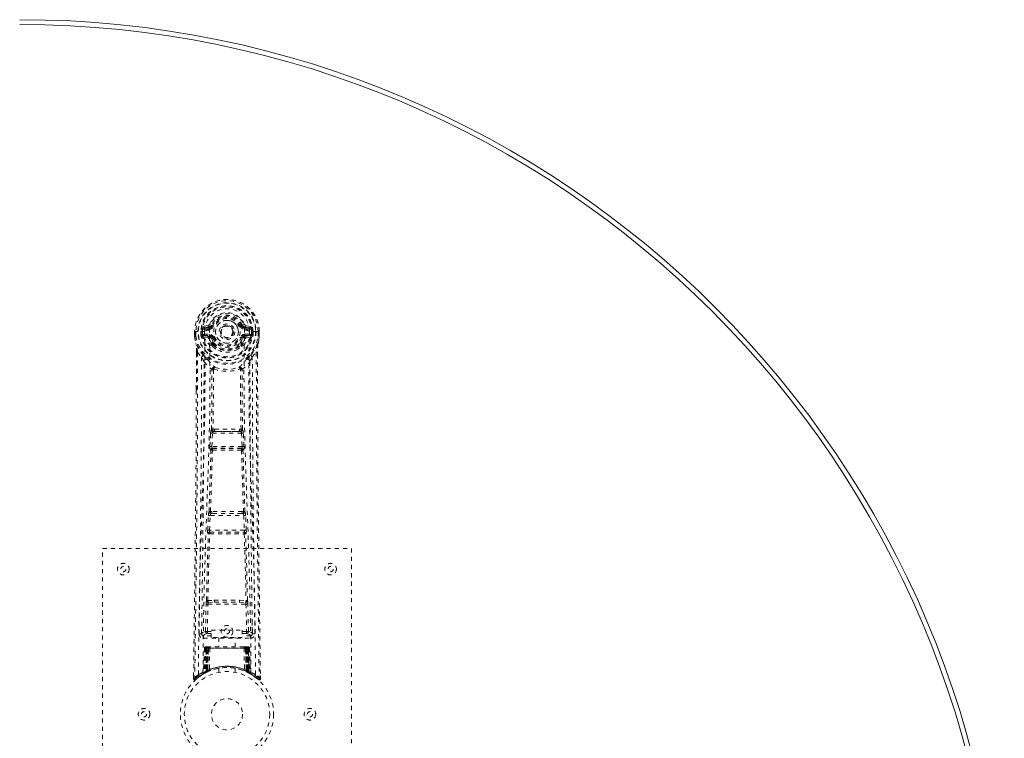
# Model space of a CAD drawing. Header units: inches. Extents: x 12.1 to 71.6, y 7.5 to 55.
# Tile 4 of 4: x 47.9 to 71.6, y 37.7 to 55. Entities that reach past the tile are written whole.
import ezdxf

# ---------------------------------------------------------------- set-up
doc = ezdxf.new("R2010")
doc.units = ezdxf.units.IN
doc.header["$MEASUREMENT"] = 0
doc.linetypes.add('SLD-Dashed', pattern=[0.075, 0.05, -0.025])
doc.linetypes.add('SLD-Solid', pattern=[0])

msp = doc.modelspace()

# ---------------------------------------------------------------- linework, layer by layer
at = {"color": 7, "linetype": 'SLD-Dashed', "lineweight": 0}
for p, q in [((52.11, 47.513), (52.11, 47.396)), ((52.114, 47.513), (52.11, 47.513)), ((52.111, 47.513), (52.111, 47.396)), ((52.167, 47.512), (52.114, 47.513)), ((52.14, 47.51), (52.14, 47.396)), ((52.19, 47.512), (52.167, 47.512)), ((52.349, 47.512), (52.19, 47.512)), ((52.261, 47.439), (52.261, 47.51)), ((52.296, 47.51), (52.291, 47.51)), ((52.291, 47.51), (52.291, 47.44)), ((52.296, 47.431), (52.296, 47.51)), ((52.433, 47.654), (52.314, 47.63)), ((52.344, 47.594), (52.461, 47.614)), ((52.344, 47.594), (52.344, 47.564)), ((52.461, 47.594), (52.344, 47.594)), ((52.461, 47.564), (52.344, 47.564)), ((52.461, 47.614), (52.461, 47.594)), ((52.461, 47.564), (52.461, 47.594)), ((52.521, 47.658), (52.466, 47.681)), ((52.466, 47.547), (52.466, 47.55)), ((52.521, 47.658), (52.543, 47.649)), ((53.046, 47.503), (53.045, 47.487)), ((53.046, 47.511), (53.046, 47.503)), ((53.236, 47.649), (53.259, 47.658)), ((53.259, 47.658), (53.262, 47.65)), ((53.313, 47.55), (53.313, 47.547)), ((53.318, 47.614), (53.435, 47.594)), ((53.318, 47.614), (53.318, 47.594)), ((53.435, 47.594), (53.318, 47.594)), ((53.318, 47.564), (53.318, 47.594)), ((53.435, 47.564), (53.318, 47.564)), ((53.465, 47.63), (53.346, 47.654)), ((53.589, 47.512), (53.431, 47.512)), ((53.435, 47.564), (53.435, 47.594)), ((53.483, 47.51), (53.489, 47.51)), ((53.483, 47.431), (53.483, 47.51)), ((53.489, 47.44), (53.489, 47.51)), ((53.518, 47.51), (53.518, 47.439)), ((53.518, 47.51), (53.518, 47.51)), ((53.612, 47.512), (53.589, 47.512)), ((53.665, 47.513), (53.612, 47.512)), ((53.64, 47.396), (53.64, 47.51)), ((53.669, 47.513), (53.665, 47.513)), ((53.668, 47.396), (53.668, 47.513)), ((53.669, 47.513), (53.669, 47.396)), ((52.11, 47.396), (52.11, 47.392)), ((52.261, 47.439), (52.291, 47.44)), ((52.261, 47.439), (52.261, 47.439)), ((52.291, 47.44), (52.296, 47.421)), ((52.296, 47.421), (52.296, 47.431)), ((52.303, 47.395), (52.307, 47.39)), ((52.307, 47.39), (52.307, 47.389)), ((52.307, 47.39), (52.307, 47.39)), ((52.317, 47.379), (52.307, 47.39)), ((52.317, 47.379), (52.432, 47.358)), ((52.331, 47.442), (52.331, 47.412)), ((52.331, 47.442), (52.461, 47.442)), ((52.461, 47.387), (52.331, 47.412)), ((52.331, 47.412), (52.461, 47.412)), ((52.461, 47.442), (52.461, 47.412)), ((52.461, 47.387), (52.461, 47.412)), ((52.543, 47.357), (52.516, 47.346)), ((53.264, 47.346), (53.236, 47.357)), ((53.318, 47.442), (53.318, 47.412)), ((53.318, 47.442), (53.449, 47.442)), ((53.449, 47.412), (53.318, 47.387)), ((53.318, 47.387), (53.318, 47.412)), ((53.318, 47.412), (53.449, 47.412)), ((53.348, 47.358), (53.462, 47.379)), ((53.449, 47.412), (53.449, 47.442)), ((53.473, 47.39), (53.462, 47.379)), ((53.462, 47.379), (53.462, 47.379)), ((53.462, 47.379), (53.462, 47.379)), ((53.473, 47.39), (53.477, 47.395)), ((53.488, 47.44), (53.483, 47.421)), ((53.483, 47.421), (53.483, 47.431)), ((53.489, 47.44), (53.518, 47.439)), ((53.518, 47.439), (53.518, 47.439)), ((53.669, 47.392), (53.669, 47.396)), ((52.522, 47.197), (52.521, 47.215)), ((52.541, 47.151), (52.529, 47.168)), ((52.545, 47.221), (52.545, 47.202)), ((53.234, 47.202), (53.235, 47.221)), ((53.25, 47.168), (53.239, 47.151)), ((53.258, 47.197), (53.258, 47.215)), ((52.153, 47.012), (52.15, 46.087)), ((52.153, 46.087), (52.154, 47.011)), ((52.182, 47.01), (52.278, 46.895)), ((53.501, 46.895), (53.597, 47.01)), ((53.626, 46.958), (53.626, 47.011)), ((53.627, 47.012), (53.627, 46.958)), ((52.562, 46.592), (52.562, 46.592)), ((53.217, 46.592), (53.217, 46.592)), ((52.591, 45.153), (52.551, 45.152)), ((53.229, 45.152), (53.189, 45.153)), ((52.479, 44.739), (52.496, 45.056)), ((52.524, 44.737), (52.54, 45.054)), ((52.54, 45.054), (53.239, 45.054)), ((52.559, 45.099), (52.598, 45.099)), ((53.182, 45.099), (52.598, 45.099)), ((53.182, 45.099), (53.221, 45.099)), ((53.239, 45.054), (53.256, 44.737)), ((53.3, 44.739), (53.284, 45.056)), ((53.256, 44.737), (52.524, 44.737)), ((52.547, 44.687), (52.533, 44.692)), ((52.533, 44.692), (53.246, 44.692)), ((53.246, 44.692), (53.232, 44.687)), ((52.503, 44.645), (52.489, 44.649)), ((53.276, 44.645), (53.291, 44.649)), ((52.425, 42.721), (52.442, 43.074)), ((52.469, 42.719), (52.486, 43.072)), ((52.486, 43.072), (53.293, 43.072)), ((52.524, 43.168), (52.491, 43.168)), ((52.533, 43.117), (52.501, 43.116)), ((53.247, 43.117), (52.533, 43.117)), ((53.247, 43.117), (53.278, 43.116)), ((53.288, 43.168), (53.256, 43.168)), ((53.293, 43.072), (53.31, 42.719)), ((53.355, 42.721), (53.338, 43.074)), ((52.431, 42.631), (52.439, 42.628)), ((53.31, 42.719), (52.469, 42.719)), ((52.484, 42.671), (52.475, 42.674)), ((52.475, 42.674), (53.304, 42.674)), ((53.304, 42.674), (53.296, 42.671)), ((53.34, 42.628), (53.349, 42.631)), ((49.89, 42.279), (55.89, 42.279)), ((49.89, 34.279), (49.89, 42.279)), ((55.89, 42.279), (55.89, 34.279)), ((52.371, 40.276), (52.387, 40.938)), ((52.416, 40.275), (52.431, 40.936)), ((52.428, 41.022), (52.585, 41.028)), ((52.431, 40.936), (53.348, 40.936)), ((52.439, 40.977), (52.592, 40.98)), ((52.592, 40.98), (53.187, 40.98)), ((53.187, 40.98), (53.34, 40.977)), ((53.195, 41.028), (53.351, 41.022)), ((53.348, 40.936), (53.364, 40.275)), ((53.408, 40.276), (53.393, 40.938)), ((52.281, 40.509), (52.277, 40.222)), ((53.502, 40.222), (53.499, 40.509)), ((52.277, 40.219), (52.279, 40.211)), ((52.322, 40.173), (52.322, 40.113)), ((52.51, 40.173), (52.322, 40.173)), ((52.416, 40.23), (52.416, 40.275)), ((52.416, 40.275), (52.51, 40.275)), ((52.416, 40.23), (52.51, 40.23)), ((52.51, 40.307), (53.26, 40.307)), ((52.51, 40.127), (52.51, 40.307)), ((53.26, 40.307), (53.26, 40.127)), ((53.26, 40.275), (53.364, 40.275)), ((53.26, 40.23), (53.364, 40.23)), ((53.457, 40.173), (53.26, 40.173)), ((53.364, 40.23), (53.364, 40.275)), ((53.457, 40.113), (53.457, 40.173)), ((53.501, 40.211), (53.502, 40.219)), ((52.322, 40.113), (53.457, 40.113)), ((52.391, 39.904), (52.383, 39.904)), ((52.397, 39.904), (52.387, 39.904)), ((52.403, 39.904), (52.397, 39.904)), ((52.459, 39.904), (52.405, 39.904)), ((52.421, 39.904), (52.415, 39.904)), ((52.421, 39.904), (52.459, 39.904)), ((52.481, 39.904), (52.473, 39.904)), ((53.298, 39.904), (52.481, 39.904)), ((53.26, 40.127), (52.51, 40.127)), ((52.695, 40.127), (52.695, 39.904)), ((53.085, 39.904), (53.085, 40.127)), ((53.306, 39.904), (53.298, 39.904)), ((53.374, 39.904), (53.32, 39.904)), ((53.32, 39.904), (53.358, 39.904)), ((53.364, 39.904), (53.358, 39.904)), ((53.383, 39.904), (53.376, 39.904)), ((53.392, 39.904), (53.383, 39.904)), ((53.396, 39.904), (53.389, 39.904)), ((52.344, 39.875), (52.323, 39.27)), ((52.357, 39.875), (52.336, 39.278)), ((52.357, 39.875), (52.344, 39.875)), ((52.378, 39.879), (52.355, 39.285)), ((52.375, 39.875), (52.355, 39.288)), ((52.443, 39.875), (52.375, 39.875)), ((52.383, 39.875), (52.383, 39.318)), ((52.39, 39.875), (52.383, 39.875)), ((52.39, 39.875), (53.389, 39.875)), ((52.39, 39.322), (52.39, 39.875)), ((52.396, 39.325), (52.396, 39.875)), ((52.396, 39.875), (52.403, 39.875)), ((52.403, 39.875), (52.403, 39.328)), ((53.376, 39.875), (52.403, 39.875)), ((52.415, 39.875), (52.415, 39.333)), ((52.421, 39.875), (52.415, 39.875)), ((52.421, 39.875), (53.359, 39.875)), ((52.421, 39.336), (52.421, 39.875)), ((52.443, 39.875), (52.424, 39.324)), ((52.424, 39.324), (52.443, 39.875)), ((52.443, 39.875), (52.443, 39.875)), ((52.474, 39.875), (52.469, 39.354)), ((53.306, 39.875), (52.474, 39.875)), ((53.306, 39.875), (53.31, 39.354)), ((53.355, 39.324), (53.336, 39.875)), ((53.336, 39.875), (53.337, 39.875)), ((53.337, 39.875), (53.356, 39.324)), ((53.404, 39.875), (53.337, 39.875)), ((53.365, 39.875), (53.359, 39.875)), ((53.359, 39.875), (53.359, 39.336)), ((53.365, 39.333), (53.365, 39.875)), ((53.376, 39.328), (53.376, 39.875)), ((53.376, 39.875), (53.383, 39.875)), ((53.383, 39.875), (53.383, 39.325)), ((53.397, 39.875), (53.389, 39.875)), ((53.389, 39.875), (53.389, 39.322)), ((53.397, 39.318), (53.397, 39.875)), ((53.424, 39.285), (53.402, 39.879)), ((53.404, 39.875), (53.424, 39.288)), ((53.422, 39.875), (53.443, 39.278)), ((53.436, 39.875), (53.422, 39.875)), ((53.436, 39.875), (53.457, 39.27)), ((52.084, 39.205), (52.083, 39.138)), ((52.084, 39.205), (52.083, 39.138)), ((52.085, 39.201), (52.085, 39.138)), ((52.308, 39.245), (52.322, 39.253)), ((52.323, 39.27), (52.336, 39.278)), ((52.34, 39.263), (52.407, 39.298)), ((52.355, 39.288), (52.424, 39.324)), ((52.383, 39.318), (52.39, 39.322)), ((52.395, 39.292), (52.383, 39.318)), ((52.395, 39.292), (52.387, 39.288)), ((52.403, 39.296), (52.39, 39.322)), ((52.403, 39.296), (52.395, 39.292)), ((52.403, 39.328), (52.396, 39.325)), ((52.408, 39.299), (52.396, 39.325)), ((52.4, 39.295), (52.408, 39.299)), ((52.415, 39.302), (52.403, 39.328)), ((52.407, 39.298), (52.415, 39.302)), ((52.407, 39.298), (52.407, 39.298)), ((52.415, 39.333), (52.421, 39.336)), ((52.426, 39.307), (52.415, 39.333)), ((52.433, 39.31), (52.421, 39.336)), ((52.424, 39.324), (52.424, 39.324)), ((52.433, 39.31), (52.426, 39.307)), ((52.69, 39.387), (52.69, 39.29)), ((53.09, 39.29), (53.09, 39.387)), ((53.359, 39.336), (53.347, 39.31)), ((53.353, 39.307), (53.347, 39.31)), ((53.365, 39.333), (53.353, 39.307)), ((53.356, 39.324), (53.355, 39.324)), ((53.356, 39.324), (53.424, 39.288)), ((53.359, 39.336), (53.365, 39.333)), ((53.376, 39.328), (53.364, 39.302)), ((53.383, 39.325), (53.371, 39.299)), ((53.372, 39.298), (53.373, 39.298)), ((53.373, 39.298), (53.388, 39.29)), ((53.383, 39.325), (53.376, 39.328)), ((53.389, 39.322), (53.377, 39.296)), ((53.384, 39.292), (53.377, 39.296)), ((53.397, 39.318), (53.384, 39.292)), ((53.411, 39.279), (53.384, 39.292)), ((53.389, 39.322), (53.397, 39.318)), ((53.405, 39.281), (53.44, 39.263)), ((53.443, 39.278), (53.457, 39.27)), ((53.452, 39.257), (53.465, 39.25)), ((53.458, 39.253), (53.471, 39.245)), ((53.696, 39.138), (53.695, 39.205)), ((52.083, 39.138), (52.113, 39.137)), ((52.133, 39.116), (52.174, 39.15)), ((53.605, 39.151), (53.647, 39.116)), ((53.666, 39.137), (53.646, 39.115))]:
    msp.add_line(p, q, dxfattribs=at)
at = {"color": 7, "linetype": 'SLD-Dashed', "lineweight": 0, "flags": 128}
for points in [[(52.466, 47.55), (52.472, 47.626), (52.495, 47.701), (52.535, 47.769), (52.588, 47.829), (52.653, 47.878), (52.727, 47.914), (52.807, 47.936), (52.89, 47.943), (52.973, 47.936), (53.052, 47.914), (53.126, 47.878), (53.191, 47.829), (53.245, 47.769), (53.284, 47.701), (53.307, 47.626), (53.313, 47.55)], [(52.11, 47.513), (52.11, 47.513), (52.111, 47.512), (52.113, 47.512), (52.117, 47.512), (52.122, 47.511), (52.127, 47.511), (52.133, 47.511), (52.14, 47.51)], [(52.202, 39.231), (52.209, 40.278), (52.229, 41.323), (52.258, 42.365), (52.293, 43.403), (52.328, 44.437), (52.353, 45.467), (52.361, 46.492), (52.349, 47.512)], [(52.344, 47.564), (52.321, 47.569), (52.302, 47.582)], [(52.311, 39.287), (52.32, 40.332), (52.341, 41.374), (52.373, 42.414), (52.41, 43.45), (52.447, 44.481), (52.473, 45.508), (52.481, 46.53), (52.467, 47.547)], [(52.461, 47.614), (52.498, 47.629), (52.512, 47.642)], [(52.512, 47.642), (52.517, 47.65), (52.521, 47.658)], [(52.571, 47.637), (52.565, 47.639), (52.56, 47.641), (52.556, 47.643), (52.551, 47.645), (52.548, 47.646), (52.545, 47.648), (52.544, 47.648), (52.543, 47.649)], [(53.209, 47.637), (53.214, 47.639), (53.219, 47.641), (53.224, 47.643), (53.228, 47.645), (53.231, 47.646), (53.234, 47.648), (53.236, 47.648), (53.236, 47.649)], [(53.469, 39.287), (53.46, 40.332), (53.438, 41.375), (53.407, 42.414), (53.369, 43.45), (53.333, 44.481), (53.307, 45.508), (53.299, 46.53), (53.313, 47.547)], [(53.578, 39.231), (53.57, 40.278), (53.551, 41.323), (53.521, 42.365), (53.486, 43.403), (53.452, 44.437), (53.427, 45.467), (53.418, 46.492), (53.431, 47.512)], [(53.478, 47.582), (53.458, 47.569), (53.435, 47.564)], [(53.489, 47.51), (53.492, 47.51), (53.499, 47.51), (53.508, 47.51), (53.518, 47.51)], [(53.64, 47.51), (53.646, 47.511), (53.652, 47.511), (53.658, 47.511), (53.662, 47.512), (53.666, 47.512), (53.669, 47.512), (53.67, 47.512), (53.669, 47.513)], [(52.11, 47.396), (52.123, 47.299), (52.139, 47.223)], [(52.11, 47.392), (52.111, 47.392), (52.113, 47.393), (52.116, 47.393), (52.12, 47.394), (52.124, 47.394), (52.129, 47.395), (52.134, 47.396), (52.14, 47.396)], [(52.14, 47.396), (52.133, 47.396), (52.127, 47.396), (52.122, 47.396), (52.117, 47.396), (52.113, 47.396), (52.111, 47.396), (52.11, 47.396), (52.11, 47.396)], [(52.11, 47.392), (52.122, 47.302), (52.141, 47.212)], [(52.291, 47.44), (52.291, 47.44), (52.291, 47.44)], [(52.296, 47.431), (52.313, 47.439), (52.331, 47.442)], [(52.459, 47.335), (52.446, 47.352), (52.432, 47.358)], [(52.521, 47.215), (52.489, 47.268), (52.459, 47.335)], [(52.516, 47.346), (52.543, 47.283), (52.573, 47.233)], [(52.571, 47.369), (52.565, 47.367), (52.56, 47.365), (52.556, 47.363), (52.551, 47.361), (52.548, 47.36), (52.545, 47.358), (52.544, 47.358), (52.543, 47.357)], [(52.943, 47.356), (52.901, 47.347), (52.884, 47.347)], [(53.206, 47.233), (53.236, 47.283), (53.264, 47.346)], [(53.209, 47.369), (53.214, 47.367), (53.219, 47.365), (53.224, 47.363), (53.228, 47.361), (53.231, 47.36), (53.234, 47.358), (53.236, 47.358), (53.236, 47.357)], [(53.258, 47.215), (53.291, 47.268), (53.321, 47.335)], [(53.321, 47.335), (53.334, 47.352), (53.348, 47.358)], [(53.449, 47.442), (53.467, 47.439), (53.483, 47.431)], [(53.489, 47.44), (53.488, 47.44), (53.488, 47.44)], [(53.639, 47.212), (53.656, 47.292), (53.669, 47.392)], [(53.669, 47.396), (53.67, 47.396), (53.669, 47.396), (53.666, 47.396), (53.662, 47.396), (53.658, 47.396), (53.652, 47.396), (53.646, 47.396), (53.64, 47.396)], [(53.669, 47.392), (53.668, 47.392), (53.666, 47.393), (53.663, 47.393), (53.66, 47.394), (53.655, 47.394), (53.65, 47.395), (53.645, 47.396), (53.64, 47.396)], [(53.669, 47.396), (53.657, 47.299), (53.641, 47.223)], [(52.139, 47.223), (52.139, 47.217), (52.141, 47.212)], [(52.32, 46.934), (52.22, 47.058), (52.141, 47.212)], [(52.541, 47.151), (52.615, 47.093), (52.672, 47.063)], [(53.107, 47.063), (53.164, 47.093), (53.239, 47.151)], [(53.459, 46.934), (53.56, 47.058), (53.639, 47.212)], [(53.639, 47.212), (53.64, 47.217), (53.641, 47.223)], [(52.182, 47.01), (52.181, 45.544), (52.172, 44.072), (52.157, 42.625), (52.155, 42.404), (52.152, 42.174), (52.149, 41.971), (52.147, 41.772), (52.144, 41.557), (52.142, 41.407), (52.14, 41.25), (52.138, 41.094), (52.137, 40.976), (52.135, 40.836), (52.133, 40.674), (52.129, 40.342), (52.126, 40.137), (52.123, 39.883), (52.119, 39.621), (52.116, 39.373), (52.113, 39.137)], [(52.153, 47.012), (52.152, 47.011), (52.153, 47.011), (52.155, 47.011), (52.159, 47.01), (52.164, 47.01), (52.17, 47.01), (52.176, 47.01), (52.182, 47.01)], [(52.278, 46.895), (52.278, 46.374), (52.276, 45.842), (52.274, 45.296), (52.27, 44.781), (52.266, 44.251), (52.261, 43.699), (52.255, 43.21), (52.252, 42.953), (52.249, 42.68), (52.245, 42.392), (52.242, 42.087), (52.238, 41.812), (52.235, 41.571), (52.232, 41.38), (52.23, 41.166), (52.226, 40.924), (52.223, 40.699), (52.221, 40.506), (52.219, 40.347), (52.217, 40.219)], [(52.416, 46.846), (52.425, 46.837), (52.43, 46.83)], [(53.349, 46.83), (53.354, 46.837), (53.364, 46.846)], [(53.562, 40.219), (53.561, 40.355), (53.558, 40.527), (53.556, 40.736), (53.552, 40.981), (53.549, 41.23), (53.546, 41.45), (53.544, 41.604), (53.542, 41.741), (53.541, 41.863), (53.539, 42.018), (53.537, 42.181), (53.535, 42.337), (53.525, 43.151), (53.516, 43.969), (53.508, 44.942), (53.503, 45.931), (53.501, 46.895)], [(53.597, 47.01), (53.603, 47.01), (53.609, 47.01), (53.615, 47.01), (53.62, 47.01), (53.624, 47.011), (53.626, 47.011), (53.627, 47.011), (53.627, 47.012)], [(53.597, 47.01), (53.599, 45.546), (53.608, 44.073), (53.622, 42.625), (53.625, 42.378), (53.628, 42.12), (53.631, 41.905), (53.634, 41.676), (53.637, 41.425), (53.64, 41.154), (53.643, 40.936), (53.647, 40.674), (53.651, 40.35), (53.654, 40.139), (53.657, 39.881), (53.66, 39.619), (53.663, 39.371), (53.666, 39.137)], [(53.627, 46.958), (53.635, 44.388), (53.663, 41.763), (53.696, 39.138)], [(52.337, 46.782), (52.424, 46.681), (52.524, 46.593)], [(52.515, 45.146), (52.525, 45.866), (52.526, 46.585)], [(52.572, 46.604), (52.567, 46.612), (52.56, 46.619), (52.552, 46.622), (52.544, 46.622), (52.537, 46.618), (52.531, 46.612), (52.526, 46.603), (52.524, 46.593)], [(52.562, 46.592), (52.561, 45.873), (52.551, 45.152)], [(53.255, 46.593), (53.253, 46.603), (53.249, 46.612), (53.243, 46.618), (53.235, 46.622), (53.227, 46.622), (53.219, 46.619), (53.212, 46.612), (53.207, 46.604)], [(53.229, 45.152), (53.218, 45.873), (53.217, 46.592)], [(53.265, 45.146), (53.254, 45.866), (53.253, 46.585)], [(53.255, 46.593), (53.356, 46.681), (53.442, 46.782)], [(52.15, 46.087), (52.144, 44.388), (52.117, 41.763), (52.084, 39.205)], [(52.591, 45.153), (52.89, 45.154), (53.189, 45.153)], [(52.496, 45.056), (52.501, 45.056), (52.511, 45.056), (52.525, 45.055), (52.54, 45.054)], [(52.559, 45.099), (52.558, 45.098), (52.556, 45.097), (52.553, 45.094), (52.547, 45.084), (52.543, 45.07), (52.54, 45.054)], [(52.598, 45.099), (52.89, 45.1), (53.182, 45.099)], [(53.239, 45.054), (53.254, 45.055), (53.268, 45.056), (53.278, 45.056), (53.284, 45.056)], [(52.479, 44.739), (52.485, 44.739), (52.495, 44.738), (52.509, 44.738), (52.524, 44.737)], [(52.491, 43.168), (52.516, 43.91), (52.539, 44.651)], [(52.533, 44.692), (52.528, 44.696), (52.525, 44.706), (52.524, 44.712), (52.523, 44.72), (52.523, 44.728), (52.524, 44.737)], [(53.241, 44.651), (53.263, 43.91), (53.288, 43.168)], [(53.256, 44.737), (53.256, 44.728), (53.256, 44.72), (53.256, 44.712), (53.255, 44.706), (53.251, 44.696), (53.246, 44.692)], [(53.256, 44.737), (53.27, 44.738), (53.285, 44.738), (53.295, 44.739), (53.3, 44.739)], [(52.457, 43.163), (52.481, 43.905), (52.503, 44.645)], [(53.323, 43.163), (53.298, 43.905), (53.276, 44.645)], [(52.442, 43.074), (52.444, 43.106), (52.444, 43.108)], [(52.442, 43.074), (52.446, 43.074), (52.457, 43.073), (52.471, 43.073), (52.486, 43.072)], [(53.293, 43.072), (53.309, 43.073), (53.323, 43.073), (53.333, 43.074), (53.338, 43.074)], [(53.338, 43.074), (53.335, 43.106), (53.335, 43.108)], [(52.395, 41.02), (52.415, 41.825), (52.439, 42.628)], [(52.425, 42.721), (52.429, 42.721), (52.44, 42.721), (52.454, 42.72), (52.469, 42.719)], [(52.429, 41.022), (52.448, 41.828), (52.473, 42.632)], [(53.306, 42.632), (53.331, 41.828), (53.351, 41.022)], [(53.31, 42.719), (53.326, 42.72), (53.34, 42.721), (53.35, 42.721), (53.355, 42.721)], [(53.384, 41.02), (53.365, 41.825), (53.34, 42.628)], [(52.387, 40.938), (52.391, 40.938), (52.401, 40.937), (52.416, 40.937), (52.431, 40.936)], [(52.585, 41.028), (52.89, 41.028), (53.195, 41.028)], [(52.592, 40.98), (52.89, 40.98), (53.187, 40.98)], [(53.348, 40.936), (53.364, 40.937), (53.378, 40.937), (53.388, 40.938), (53.393, 40.938)], [(52.371, 40.276), (52.302, 40.248), (52.277, 40.219)], [(52.322, 40.173), (52.346, 40.202), (52.416, 40.23)], [(52.371, 40.276), (52.376, 40.276), (52.386, 40.276), (52.4, 40.276), (52.416, 40.275)], [(53.364, 40.275), (53.38, 40.276), (53.394, 40.276), (53.404, 40.276), (53.408, 40.276)], [(53.364, 40.23), (53.433, 40.202), (53.457, 40.173)], [(53.502, 40.219), (53.478, 40.248), (53.408, 40.276)], [(53.374, 39.904), (53.374, 39.904), (53.373, 39.904)], [(52.344, 39.875), (52.347, 39.875), (52.355, 39.875), (52.368, 39.875), (52.383, 39.875)], [(52.396, 39.875), (52.382, 39.875), (52.369, 39.875), (52.361, 39.875), (52.357, 39.875)], [(52.375, 39.875), (52.376, 39.875), (52.378, 39.875), (52.381, 39.875), (52.386, 39.875), (52.392, 39.875), (52.399, 39.875), (52.407, 39.875), (52.415, 39.875)], [(52.474, 39.875), (52.463, 39.875), (52.453, 39.875), (52.447, 39.875), (52.443, 39.875)], [(53.336, 39.875), (53.333, 39.875), (53.326, 39.875), (53.317, 39.875), (53.306, 39.875)], [(53.365, 39.875), (53.373, 39.875), (53.38, 39.875), (53.387, 39.875), (53.393, 39.875), (53.398, 39.875), (53.402, 39.875), (53.404, 39.875), (53.404, 39.875)], [(53.422, 39.875), (53.419, 39.875), (53.41, 39.875), (53.398, 39.875), (53.383, 39.875)], [(53.397, 39.875), (53.412, 39.875), (53.424, 39.875), (53.433, 39.875), (53.436, 39.875)], [(53.404, 39.875), (53.403, 39.882), (53.402, 39.884)], [(52.25, 39.207), (52.299, 39.239), (52.344, 39.265)], [(53.426, 39.281), (53.425, 39.287), (53.425, 39.289)], [(53.441, 39.262), (53.481, 39.239), (53.529, 39.207)], [(53.463, 39.252), (53.456, 39.263), (53.452, 39.277)], [(52.086, 39.138), (52.088, 39.13), (52.091, 39.123), (52.097, 39.116), (52.103, 39.111), (52.11, 39.108), (52.117, 39.108), (52.125, 39.11), (52.131, 39.114)], [(52.133, 39.115), (52.166, 39.144), (52.174, 39.15)], [(53.648, 39.118), (53.655, 39.114), (53.663, 39.111), (53.671, 39.111), (53.679, 39.112), (53.686, 39.116), (53.691, 39.121), (53.695, 39.128), (53.696, 39.135)], [(53.696, 39.138), (53.696, 39.138), (53.694, 39.138), (53.688, 39.137), (53.678, 39.138), (53.672, 39.138), (53.666, 39.137)]]:
    msp.add_lwpolyline(points, dxfattribs=at)
at = {"color": 7, "linetype": 'SLD-Dashed', "lineweight": 0}
for centre, radius in [((52.89, 47.503), 0.7), ((52.89, 47.503), 0.69), ((52.89, 47.503), 0.623), ((52.89, 47.503), 0.32), ((52.89, 47.503), 0.275), ((52.89, 47.503), 0.188), ((52.89, 47.503), 0.157), ((52.89, 47.503), 0.142), ((52.89, 47.503), 0.139), ((52.89, 47.503), 0.138), ((50.39, 41.779), 0.14), ((50.39, 41.779), 0.0625), ((55.39, 41.779), 0.14), ((55.39, 41.779), 0.0625), ((52.89, 40.279), 0.141), ((52.89, 40.279), 0.0625), ((52.89, 38.279), 1.125), ((52.89, 38.279), 1.03), ((52.89, 38.279), 0.376), ((50.89, 38.279), 0.141), ((50.89, 38.279), 0.0625), ((54.89, 38.279), 0.14), ((54.89, 38.279), 0.0625)]:
    msp.add_circle(centre, radius, dxfattribs=at)
at = {"color": 7, "linetype": 'SLD-Solid', "lineweight": 15}
for radius in [23.75, 23.632, 23.632]:
    msp.add_arc((47.89, 31.279), radius, 270, 90, dxfattribs=at)
at = {"color": 7, "linetype": 'SLD-Dashed', "lineweight": 0}
for centre, radius, start, end in [((52.89, 47.503), 0.78, 0.7166, 179.2834), ((52.89, 47.503), 0.78, 0, 179.3038), ((52.89, 47.503), 0.75, 0.5685, 179.4315), ((52.89, 47.503), 0.629, 0.6528, 179.3472), ((52.89, 47.503), 0.599, 0.6527, 179.3473), ((52.89, 47.518), 0.541, 359.3501, 180.6499), ((52.89, 47.503), 0.459, 22.774, 157.226), ((52.89, 47.503), 0.4, 22.774, 157.226), ((52.89, 47.503), 0.376, 22.774, 157.226), ((52.89, 47.503), 0.346, 22.7741, 157.2259), ((52.89, 47.503), 0.275, 82.5717, 262.572), ((52.89, 47.503), 0.275, 262.5718, 82.5719), ((52.288, 48.558), 1.048, 268.5368, 270.1565), ((52.89, 47.503), 0.593, 172.3909, 179.3289), ((52.506, 47.554), 0.206, 158.3413, 172.341), ((52.343, 47.624), 0.0299, 167.8914, 271.9545), ((52.468, 47.325), 0.221, 90.3108, 122.5174), ((52.462, 47.645), 0.0301, 162.3493, 268.5769), ((52.424, 47.698), 0.0454, 281.2494, 337.5746), ((52.461, 47.683), 0.089, 270, 337.226), ((52.461, 47.683), 0.119, 269.9998, 337.226), ((53.318, 47.683), 0.119, 202.7739, 270.0003), ((53.318, 47.683), 0.089, 202.774, 270), ((53.857, 46.309), 1.476, 111.6218, 113.9252), ((53.324, 47.686), 0.0715, 209.6344, 265.2039), ((53.355, 47.698), 0.0454, 202.4856, 258.6904), ((53.307, 47.315), 0.233, 58.0394, 88.5923), ((53.318, 47.645), 0.0301, 271.4252, 17.6486), ((53.436, 47.624), 0.0299, 268.0455, 12.1086), ((53.274, 47.554), 0.206, 7.6619, 21.6558), ((52.89, 47.503), 0.593, 0.6711, 7.6091), ((52.14, 47.396), 0.03, 180.0028, 185.051), ((52.89, 47.503), 0.787, 188.0937, 351.9063), ((52.89, 47.503), 0.758, 188.0936, 351.9064), ((52.89, 47.503), 0.632, 185.8273, 354.1727), ((52.89, 47.503), 0.602, 186.0327, 353.9673), ((52.383, 47.428), 0.0864, 184.5698, 202.6898), ((52.33, 47.381), 0.0306, 89.0697, 154.5735), ((52.759, 47.599), 0.499, 204.8893, 243.993), ((52.698, 47.601), 0.441, 210.2265, 246.4276), ((52.462, 47.357), 0.0299, 91.096, 178.7791), ((52.489, 47.33), 0.031, 31.5686, 169.9048), ((52.461, 47.323), 0.119, 22.774, 90.0002), ((52.461, 47.323), 0.089, 22.774, 90), ((52.455, 47.322), 0.0649, 21.3169, 85.0795), ((52.89, 47.503), 0.376, 202.774, 337.226), ((52.89, 47.503), 0.346, 202.7741, 337.2259), ((53.318, 47.323), 0.119, 89.9997, 157.2261), ((53.318, 47.323), 0.089, 90, 157.226), ((53.026, 47.594), 0.492, 295.7074, 335.4806), ((53.081, 47.601), 0.441, 293.5935, 329.7438), ((53.324, 47.322), 0.0649, 94.9215, 158.6821), ((53.29, 47.33), 0.031, 10.1757, 148.3505), ((53.318, 47.357), 0.0299, 1.17, 88.9549), ((53.449, 47.381), 0.0306, 25.4271, 90.9296), ((53.368, 47.435), 0.116, 339.6296, 353.1131), ((50.966, 47.041), 1.187, 358.5718, 8.7897), ((48.667, 46.394), 3.569, 9.9436, 13.252), ((52.552, 47.212), 0.0305, 44.5493, 174.2846), ((52.543, 47.175), 0.0459, 88.3069, 118.8642), ((52.566, 47.193), 0.0448, 175.0845, 213.9443), ((52.544, 47.156), 0.046, 88.2954, 118.8031), ((52.58, 47.147), 0.0396, 127.1224, 174.8257), ((52.572, 47.199), 0.0347, 87.2648, 140.6064), ((52.89, 47.515), 0.453, 220.451, 319.549), ((52.578, 47.204), 0.033, 181.8815, 228.3826), ((52.89, 47.543), 0.494, 227.4886, 312.5114), ((52.89, 47.496), 0.411, 219.7062, 320.2938), ((52.89, 47.483), 0.473, 242.6141, 297.3859), ((53.228, 47.212), 0.0305, 5.7182, 135.448), ((53.208, 47.199), 0.0347, 39.3936, 92.7352), ((53.201, 47.204), 0.033, 311.6228, 358.113), ((53.199, 47.147), 0.0396, 5.1752, 52.8788), ((53.236, 47.156), 0.046, 61.1969, 91.7053), ((53.236, 47.175), 0.0459, 61.1307, 91.6981), ((53.213, 47.193), 0.0448, 326.2217, 4.9352), ((57.111, 46.394), 3.568, 166.7473, 170.0569), ((54.814, 47.041), 1.187, 171.2115, 181.4276), ((52.612, 46.577), 0.461, 129.1742, 136.3362), ((47.566, 44.354), 5.353, 26.9673, 28.3334), ((53.871, 48.512), 2.213, 225.5088, 228.8676), ((52.398, 46.779), 0.0608, 58.0036, 177.4264), ((53.162, 47.342), 0.893, 214.9892, 231.1473), ((52.618, 47.342), 0.893, 308.8526, 325.0108), ((53.381, 46.779), 0.0608, 2.5696, 122.0037), ((51.908, 48.512), 2.213, 311.1325, 314.4914), ((58.221, 44.35), 5.363, 151.6676, 153.0313), ((53.168, 46.576), 0.461, 43.6634, 50.8243), ((-447.192, 48.1), 499.531, 359.09606, 359.84881), ((52.585, 46.589), 0.0608, 73.774, 175.9561), ((52.513, 46.586), 0.0133, 356.7903, 33.95), ((52.559, 46.522), 0.0708, 87.2824, 117.2829), ((52.575, 46.591), 0.0128, 102.3366, 173.3688), ((52.644, 46.587), 0.0738, 124.9782, 166.7601), ((52.89, 47.516), 0.966, 250.8189, 289.1817), ((52.89, 47.441), 0.844, 250.0605, 289.9395), ((53.195, 46.589), 0.0608, 4.0448, 106.2255), ((53.135, 46.587), 0.0738, 13.2388, 55.023), ((53.204, 46.591), 0.0128, 6.6301, 77.6746), ((53.221, 46.522), 0.0709, 62.7177, 92.713), ((53.266, 46.586), 0.0133, 146.0925, 183.2879), ((552.986, 48.1), 499.545, 180.1512, 180.90393), ((52.677, 45.065), 0.181, 153.5365, 182.7747), ((52.545, 45.079), 0.0735, 85.5127, 114.1486), ((52.56, 45.144), 0.0457, 178.2726, 268.1449), ((52.654, 45.141), 0.104, 173.8605, 204.0309), ((52.69, 45.139), 0.101, 172.2356, 203.4728), ((53.089, 45.139), 0.101, 336.5272, 7.7644), ((53.126, 45.141), 0.104, 335.9674, 6.1399), ((53.219, 45.144), 0.0457, 271.8539, 1.7286), ((53.235, 45.079), 0.073, 65.7454, 94.5974), ((53.103, 45.065), 0.181, 357.2178, 26.4671), ((53.182, 45.056), 0.0575, 357.8241, 47.5883), ((52.64, 44.71), 0.163, 169.7781, 201.8738), ((52.534, 44.647), 0.0451, 90.8606, 176.7727), ((52.548, 44.642), 0.0451, 90.8956, 176.6081), ((52.532, 44.576), 0.0749, 85.0947, 112.9484), ((52.596, 44.656), 0.0574, 147.5024, 185.9259), ((52.89, 82.023), 37.374, 269.4617, 270.5381), ((52.89, 77.276), 32.591, 269.398, 270.602), ((53.231, 44.642), 0.0451, 3.3931, 89.1032), ((53.183, 44.656), 0.0578, 354.2237, 32.3463), ((53.247, 44.576), 0.075, 67.0728, 94.8919), ((53.246, 44.647), 0.0451, 3.2281, 89.1386), ((53.139, 44.71), 0.163, 338.1267, 10.2201), ((52.58, 43.107), 0.136, 155.3339, 179.2483), ((52.484, 43.084), 0.0843, 84.8717, 108.798), ((52.501, 43.162), 0.0448, 177.9368, 222.9032), ((52.501, 43.159), 0.0424, 220.4495, 270.4147), ((52.554, 43.074), 0.068, 141.1059, 181.6324), ((52.578, 43.158), 0.0869, 173.4622, 208.3387), ((52.604, 43.156), 0.0814, 171.2443, 208.691), ((52.89, 10.384), 32.786, 89.3606, 90.6394), ((52.89, 9.754), 33.365, 89.3872, 90.6128), ((53.175, 43.156), 0.0814, 331.309, 8.7535), ((53.202, 43.158), 0.0867, 331.6252, 6.5722), ((53.277, 43.162), 0.0456, 271.2554, 1.823), ((53.225, 43.074), 0.068, 358.3638, 38.9037), ((53.296, 43.084), 0.0837, 71.1221, 95.2094), ((53.199, 43.107), 0.136, 0.7158, 24.7132), ((52.631, 42.691), 0.209, 171.5848, 196.4936), ((52.476, 42.629), 0.0451, 90.5936, 177.0807), ((52.484, 42.626), 0.0451, 90.6216, 177.0114), ((52.466, 42.541), 0.0908, 85.1435, 107.0296), ((52.523, 42.704), 0.0564, 164.2681, 211.7577), ((52.528, 42.638), 0.0546, 143.5194, 186.9884), ((52.89, 79.272), 36.643, 269.3488, 270.6511), ((52.89, 75.483), 32.814, 269.2909, 270.7091), ((53.295, 42.626), 0.0451, 2.9882, 89.3788), ((53.252, 42.638), 0.055, 353.1612, 36.331), ((53.256, 42.704), 0.0563, 328.2423, 15.7333), ((53.304, 42.629), 0.0451, 2.9201, 89.4056), ((53.314, 42.541), 0.091, 73.0012, 94.8395), ((53.148, 42.691), 0.209, 343.5083, 8.4119), ((52.788, 40.937), 0.401, 168.1484, 179.9213), ((52.421, 40.883), 0.139, 86.8589, 100.6175), ((52.441, 41.023), 0.0456, 184.1751, 268.2442), ((52.539, 41.025), 0.111, 181.7834, 205.6596), ((52.536, 40.937), 0.105, 157.5274, 180.3672), ((52.673, 41.016), 0.0889, 172.3665, 204.3929), ((53.106, 41.016), 0.0889, 335.6066, 7.6355), ((53.242, 41.025), 0.109, 334.2113, 358.3443), ((53.339, 41.023), 0.0456, 271.7542, 355.8257), ((53.243, 40.937), 0.105, 359.6312, 22.4725), ((53.359, 40.881), 0.141, 79.4672, 93.0564), ((52.992, 40.937), 0.401, 0.0765, 11.8389), ((52.253, 41.815), 1.596, 268.7145, 270.8686), ((52.322, 40.218), 0.105, 179.2629, 269.9949), ((52.321, 40.216), 0.0423, 186.5684, 271.9626), ((52.416, 40.276), 0.0451, 179.0356, 269.5698), ((53.363, 40.276), 0.0451, 270.4304, 0.901), ((53.457, 40.218), 0.105, 270.0051, 0.7371), ((53.459, 40.216), 0.0423, 268.0374, 353.4316), ((53.527, 41.816), 1.597, 269.1325, 271.2849), ((52.374, 39.874), 0.03, 90.0047, 178.0049), ((52.405, 39.831), 0.0742, 106.7388, 144.0526), ((52.387, 39.874), 0.03, 90.0296, 178.0304), ((52.402, 39.739), 0.163, 91.7046, 100.6258), ((52.405, 39.874), 0.03, 90.0619, 178.0676), ((52.41, 39.869), 0.0356, 82.0667, 170.294), ((52.804, 39.882), 0.414, 176.9702, 180.9821), ((52.986, 39.881), 0.589, 177.9742, 180.5994), ((52.829, 39.882), 0.426, 177.0624, 180.9549), ((52.859, 39.882), 0.444, 177.1775, 180.9141), ((52.866, 39.882), 0.445, 177.1794, 180.9099), ((52.473, 39.874), 0.0299, 90.1857, 178.2039), ((52.473, 39.874), 0.0299, 90.1862, 178.2034), ((52.51, 39.881), 0.0369, 141.8623, 189.6615), ((53.271, 39.882), 0.0354, 349.2791, 39.197), ((53.306, 39.874), 0.0299, 1.7966, 89.8138), ((53.307, 39.874), 0.0299, 1.7961, 89.8132), ((52.913, 39.882), 0.446, 359.0859, 2.8063), ((52.92, 39.882), 0.445, 359.0878, 2.8206), ((53.374, 39.874), 0.03, 1.9301, 89.9392), ((52.95, 39.882), 0.426, 359.0451, 2.9376), ((52.797, 39.881), 0.586, 359.3934, 2.0355), ((53.378, 39.736), 0.166, 79.5972, 88.3424), ((52.977, 39.882), 0.412, 359.011, 3.0367), ((53.392, 39.874), 0.03, 1.9674, 89.9715), ((53.375, 39.831), 0.0742, 35.948, 73.2606), ((53.406, 39.874), 0.03, 1.9951, 89.9953), ((52.89, 38.279), 1.158, 47.8705, 132.1289), ((52.89, 38.247), 1.19, 60.8884, 119.1116), ((52.89, 38.28), 1.155, 64.3786, 115.6214), ((52.89, 38.28), 1.155, 65.0795, 114.9205), ((52.89, 38.28), 1.155, 66.0603, 113.9397), ((52.89, 38.316), 1.12, 67.9469, 112.0532), ((52.889, 38.237), 1.209, 124.6689, 131.8402), ((52.885, 38.285), 1.12, 124.6289, 132.0869), ((52.877, 38.04), 1.37, 114.4308, 119.5496), ((52.232, 39.231), 0.03, 180.1668, 304.0698), ((52.89, 38.279), 1.128, 119.5116, 124.6478), ((52.293, 39.271), 0.03, 301.0433, 358.0182), ((52.352, 39.299), 0.0429, 196.9717, 245.8361), ((52.306, 39.279), 0.0299, 300.2744, 358.0942), ((52.876, 38.302), 1.1, 118.6343, 120.2634), ((52.871, 38.655), 0.824, 126.3719, 131.7311), ((52.89, 38.279), 1.127, 60.489, 119.511), ((52.866, 38.666), 0.809, 125.4896, 130.8693), ((52.339, 39.421), 0.138, 269.4171, 293.4593), ((52.89, 38.278), 1.129, 114.267, 119.1926), ((52.327, 39.287), 0.0273, 297.6533, 2.2992), ((52.325, 39.289), 0.0299, 299.2275, 358.195), ((52.871, 38.665), 0.809, 124.3285, 129.6043), ((52.395, 39.325), 0.0297, 295.4309, 358.5203), ((52.394, 39.325), 0.0297, 295.479, 358.5198), ((52.845, 38.728), 0.729, 121.0011, 125.2165), ((52.44, 39.336), 0.0345, 344.852, 31.0195), ((53.34, 39.336), 0.0346, 148.9835, 195.1426), ((52.934, 38.728), 0.73, 54.7861, 58.9964), ((52.89, 38.28), 1.126, 60.8011, 65.7391), ((53.385, 39.325), 0.0297, 181.4781, 244.5684), ((53.386, 39.325), 0.0297, 181.4799, 244.5206), ((52.908, 38.665), 0.81, 50.3967, 55.6705), ((52.889, 38.278), 1.128, 59.741, 64.7245), ((52.911, 38.662), 0.814, 49.1488, 54.4923), ((52.879, 38.258), 1.153, 59.9606, 64.0337), ((52.908, 38.655), 0.824, 48.2686, 53.6278), ((53.454, 39.289), 0.0299, 181.8039, 240.7716), ((53.455, 39.289), 0.03, 196.8939, 241.2681), ((53.473, 39.279), 0.0299, 181.9058, 239.7256), ((53.428, 39.299), 0.0429, 294.1655, 343.0253), ((52.89, 38.279), 1.127, 55.3512, 60.4894), ((53.506, 39.307), 0.0714, 211.64, 238.925), ((52.884, 38.269), 1.139, 58.9643, 59.8379), ((53.487, 39.271), 0.03, 181.9855, 238.9551), ((52.902, 38.04), 1.37, 60.451, 65.5692), ((53.548, 39.231), 0.03, 235.9353, 359.8275), ((52.892, 38.282), 1.123, 47.9063, 55.3641), ((52.888, 38.234), 1.213, 48.1741, 55.3217), ((52.113, 39.137), 0.03, 179.2798, 312.137), ((52.183, 39.181), 0.0826, 211.7767, 232.6783), ((53.666, 39.137), 0.03, 227.8634, 0.7198)]:
    msp.add_arc(centre, radius, start, end, dxfattribs=at)

doc.saveas('drawing.dxf')
